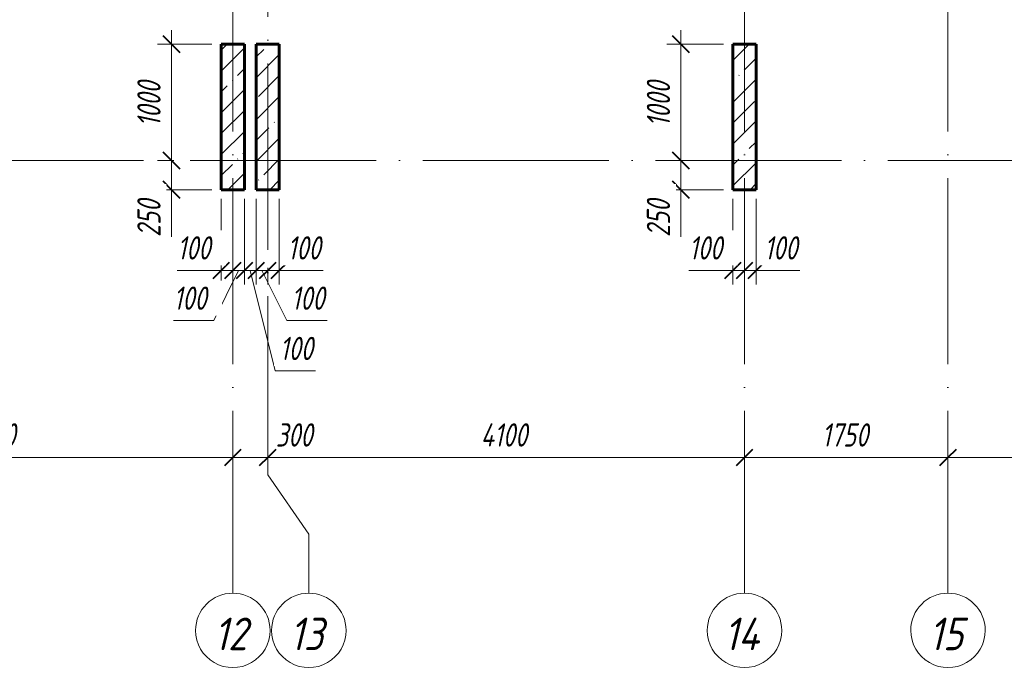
# Model space of a CAD drawing. Header units: millimetres. Extents: x 6092 to 73550, y -4371 to 20491.
# Tile 10 of 26: x 39267 to 47734, y -4371 to 1211. Entities that reach past the tile are written whole.
import ezdxf

# ---------------------------------------------------------------- set-up
doc = ezdxf.new("R2010")
doc.units = ezdxf.units.MM
doc.linetypes.add('ADSK_Линия сетки', pattern=[2000, 1600, -200, 0, -200])
for name, color, linetype, lineweight in [('A-____-____-DIMS', 211, 'Continuous', 9), ('A-____-____-DIMS-80', 211, 'Continuous', 9), ('S-COLS-____-MCUT', 52, 'Continuous', 40), ('S-COLS-____-OTLN', 52, 'Continuous', 18), ('S-GRID-____-IDEN', 1, 'Continuous', 20), ('S-GRID-____-OTLN', 1, 'Continuous', 9)]:
    doc.layers.add(name, color=color, linetype=linetype, lineweight=lineweight)
doc.styles.add('GOST Common_I', font='GOST_Common Italic.ttf', dxfattribs={"width": 0.9, "height": 280})
doc.styles.add('GOST Common_I_2', font='GOST_Common Italic.ttf', dxfattribs={"width": 0.8, "height": 200})
doc.dimstyles.new('ADSK_Округление_5мм__Узкий_', dxfattribs={"dimscale": 304.8, "dimtxt": 0.659918, "dimasz": 0.472441, "dimexe": 0.393701, "dimexo": 0.000861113, "dimgap": 0.104987, "dimtad": 1, "dimdec": 0, "dimlfac": 304.8, "dimrnd": 5, "dimdsep": 46, "dimtxsty": 'GOST Common_I_2', "dimblk1": 'OBLIQUE', "dimblk2": 'OBLIQUE', "dimsah": 1, "dimcen": 0.09, "dimdle": 0.393701, "dimazin": 0, "dimtfac": 1, "dimtdec": 4, "dimtix": 1, "dimtmove": 1, "dimatfit": 3, "dimfxl": 1, "dimtvp": 1, "dimtfill": 1, "dimtolj": 1, "dimtzin": 0, "dimlwd": 20, "dimlwe": 20, "dimarcsym": 2})
doc.dimstyles.new('ADSK_Округление_5мм__Узкий__1', dxfattribs={"dimscale": 304.8, "dimtxt": 0.659918, "dimasz": 0.472441, "dimexe": 0.393701, "dimexo": 0.000861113, "dimgap": 0.104987, "dimtad": 1, "dimdec": 0, "dimlfac": 304.8, "dimrnd": 5, "dimdsep": 46, "dimtxsty": 'GOST Common_I_2', "dimblk1": 'OBLIQUE', "dimblk2": 'OBLIQUE', "dimsah": 1, "dimcen": 0.09, "dimdle": 0.393701, "dimazin": 0, "dimtfac": 1, "dimtdec": 4, "dimtix": 1, "dimtmove": 0, "dimatfit": 3, "dimfxl": 1, "dimtvp": 1, "dimtfill": 1, "dimtolj": 1, "dimtzin": 0, "dimlwd": 20, "dimlwe": 20, "dimarcsym": 2})
pattern_1 = [(45, (16130.72, 8588.57), (-179.6051, 179.6051), []), (45, (16310.33, 8588.57), (-179.6051, 179.6051), [317.5, -63.5, 2.682, -60.818])]

# ---------------------------------------------------------------- blocks, each defined once
blk = doc.blocks.new('Ось сетки - Круг_Ø8 мм-6408-КЖ1_ПЭ_ВЭ8_Опалубка_Пилоны')
at = {"layer": 'S-GRID-____-IDEN'}
for start, end in [(90, 270), (270, 90)]:
    blk.add_arc((6411.5, 0), 320, start, end, dxfattribs=at)
blk = doc.blocks.new('DIMBLOCK12-КЖ1_ПЭ_ВЭ8_Опалубка_Пилоны')
at = {"layer": 'A-____-____-DIMS-80', "lineweight": 40}
for p, q in [((37000, -2551), (37072, -2479)), ((41100, -2551), (41172, -2479)), ((37000, -2551), (36928, -2623)), ((41100, -2551), (41028, -2623))]:
    blk.add_line(p, q, dxfattribs=at)
at = {"layer": 'A-____-____-DIMS-80', "lineweight": 20}
for p, q in [((37000, -2551), (37000, -2529.2)), ((41100, -2551), (41100, -2529.2)), ((37000, -2551), (41100, -2551)), ((37000, -2551), (37000, -2671)), ((41100, -2551), (41100, -2671))]:
    blk.add_line(p, q, dxfattribs=at)
at = {"layer": 'A-____-____-DIMS-80', "color": 0, "lineweight": 20, "insert": (38831.8, -2257.7), "char_height": 200, "width": 523.654, "attachment_point": 1, "line_spacing_factor": 1.022761, "style": 'GOST Common_I_2', "bg_fill": 3, "box_fill_scale": 1.25, "bg_fill_color": 256, "bg_fill_true_color": 13158600, "bg_fill_transparency": 0}
blk.add_mtext('4100', dxfattribs=at)
blk = doc.blocks.new('_Oblique')
at = {"color": 0, "linetype": 'ByBlock', "lineweight": -2}
blk.add_line((-0.5, -0.5), (0.5, 0.5), dxfattribs=at)
blk = doc.blocks.new('DIMBLOCK13-КЖ1_ПЭ_ВЭ8_Опалубка_Пилоны')
at = {"layer": 'A-____-____-DIMS-80', "lineweight": 40}
for p, q in [((41100, -2551), (41172, -2479)), ((41400, -2551), (41472, -2479)), ((41100, -2551), (41028, -2623)), ((41400, -2551), (41328, -2623))]:
    blk.add_line(p, q, dxfattribs=at)
at = {"layer": 'A-____-____-DIMS-80', "lineweight": 20}
for p, q in [((41100, -2551), (41100, -2529.2)), ((41400, -2551), (41400, -2529.2)), ((41100, -2551), (41400, -2551)), ((41100, -2551), (41100, -2671)), ((41428.8, -2551), (41250, -2551)), ((41400, -2551), (41400, -2671)), ((41806.4, -2551), (41428.8, -2551))]:
    blk.add_line(p, q, dxfattribs=at)
at = {"layer": 'A-____-____-DIMS-80', "color": 0, "lineweight": 20, "insert": (41468.8, -2257.7), "char_height": 200, "width": 405.013, "attachment_point": 1, "line_spacing_factor": 1.022761, "style": 'GOST Common_I_2', "bg_fill": 3, "box_fill_scale": 1.25, "bg_fill_color": 256, "bg_fill_true_color": 13158600, "bg_fill_transparency": 0}
blk.add_mtext('300', dxfattribs=at)
blk = doc.blocks.new('DIMBLOCK14-КЖ1_ПЭ_ВЭ8_Опалубка_Пилоны')
at = {"layer": 'A-____-____-DIMS-80', "lineweight": 40}
for p, q in [((41400, -2551), (41472, -2479)), ((45500, -2551), (45572, -2479)), ((41400, -2551), (41328, -2623)), ((45500, -2551), (45428, -2623))]:
    blk.add_line(p, q, dxfattribs=at)
at = {"layer": 'A-____-____-DIMS-80', "lineweight": 20}
for p, q in [((41400, -2551), (41400, -2529.2)), ((45500, -2551), (45500, -2529.2)), ((41400, -2551), (45500, -2551)), ((41400, -2551), (41400, -2671)), ((45500, -2551), (45500, -2671))]:
    blk.add_line(p, q, dxfattribs=at)
at = {"layer": 'A-____-____-DIMS-80', "color": 0, "lineweight": 20, "insert": (43231.8, -2257.7), "char_height": 200, "width": 523.654, "attachment_point": 1, "line_spacing_factor": 1.022761, "style": 'GOST Common_I_2', "bg_fill": 3, "box_fill_scale": 1.25, "bg_fill_color": 256, "bg_fill_true_color": 13158600, "bg_fill_transparency": 0}
blk.add_mtext('4100', dxfattribs=at)
blk = doc.blocks.new('DIMBLOCK15-КЖ1_ПЭ_ВЭ8_Опалубка_Пилоны')
at = {"layer": 'A-____-____-DIMS-80', "lineweight": 40}
for p, q in [((45500, -2551), (45572, -2479)), ((47250, -2551), (47322, -2479)), ((45500, -2551), (45428, -2623)), ((47250, -2551), (47178, -2623))]:
    blk.add_line(p, q, dxfattribs=at)
at = {"layer": 'A-____-____-DIMS-80', "lineweight": 20}
for p, q in [((45500, -2551), (45500, -2529.2)), ((47250, -2551), (47250, -2529.2)), ((45500, -2551), (47250, -2551)), ((45500, -2551), (45500, -2671)), ((47250, -2551), (47250, -2671))]:
    blk.add_line(p, q, dxfattribs=at)
at = {"layer": 'A-____-____-DIMS-80', "color": 0, "lineweight": 20, "insert": (46165.3, -2257.7), "char_height": 200, "width": 503.198, "attachment_point": 1, "line_spacing_factor": 1.022761, "style": 'GOST Common_I_2', "bg_fill": 3, "box_fill_scale": 1.25, "bg_fill_color": 256, "bg_fill_true_color": 13158600, "bg_fill_transparency": 0}
blk.add_mtext('1750', dxfattribs=at)
blk = doc.blocks.new('DIMBLOCK16-КЖ1_ПЭ_ВЭ8_Опалубка_Пилоны')
at = {"layer": 'A-____-____-DIMS-80', "lineweight": 40}
for p, q in [((47250, -2551), (47322, -2479)), ((50000, -2551), (50072, -2479)), ((47250, -2551), (47178, -2623)), ((50000, -2551), (49928, -2623))]:
    blk.add_line(p, q, dxfattribs=at)
at = {"layer": 'A-____-____-DIMS-80', "lineweight": 20}
for p, q in [((47250, -2551), (47250, -2529.2)), ((50000, -2551), (50000, -2529.2)), ((47250, -2551), (50000, -2551)), ((47250, -2551), (47250, -2671)), ((50000, -2551), (50000, -2671))]:
    blk.add_line(p, q, dxfattribs=at)
at = {"layer": 'A-____-____-DIMS-80', "color": 0, "lineweight": 20, "insert": (48400, -2257.7), "char_height": 200, "width": 540.018, "attachment_point": 1, "line_spacing_factor": 1.022761, "style": 'GOST Common_I_2', "bg_fill": 3, "box_fill_scale": 1.25, "bg_fill_color": 256, "bg_fill_true_color": 13158600, "bg_fill_transparency": 0}
blk.add_mtext('2750', dxfattribs=at)
blk = doc.blocks.new('DIMBLOCK42-КЖ1_ПЭ_ВЭ8_Опалубка_Пилоны')
at = {"layer": 'A-____-____-DIMS-80', "lineweight": 20}
for p, q in [((41000, -943.6), (41000, -330)), ((41100, -943.6), (41100, -921.8)), ((40622.7, -943.6), (40969.6, -943.6)), ((40880, -943.6), (41100, -943.6)), ((40969.6, -943.6), (41050, -943.6)), ((41000, -943.6), (41000, -1063.6)), ((41100, -943.6), (41100, -1063.6))]:
    blk.add_line(p, q, dxfattribs=at)
at = {"layer": 'A-____-____-DIMS-80', "lineweight": 40}
for p, q in [((41000, -943.6), (41072, -871.6)), ((41100, -943.6), (41172, -871.6)), ((41000, -943.6), (40928, -1015.6)), ((41100, -943.6), (41028, -1015.6))]:
    blk.add_line(p, q, dxfattribs=at)
at = {"layer": 'A-____-____-DIMS-80', "color": 0, "lineweight": 20, "insert": (40622.7, -650.3), "char_height": 200, "width": 368.194, "attachment_point": 1, "line_spacing_factor": 1.022761, "style": 'GOST Common_I_2', "bg_fill": 3, "box_fill_scale": 1.25, "bg_fill_color": 256, "bg_fill_true_color": 13158600, "bg_fill_transparency": 0}
blk.add_mtext('100', dxfattribs=at)
blk = doc.blocks.new('DIMBLOCK43-КЖ1_ПЭ_ВЭ8_Опалубка_Пилоны')
at = {"layer": 'A-____-____-DIMS-80', "lineweight": 20}
for p, q in [((41200, -943.6), (41200, -330)), ((41100, -943.6), (41100, -921.8)), ((40936.4, -1375.6), (41150, -943.6)), ((41100, -943.6), (41200, -943.6)), ((41100, -943.6), (41100, -1063.6)), ((41200, -943.6), (41200, -1063.6)), ((40589.6, -1375.6), (40936.4, -1375.6))]:
    blk.add_line(p, q, dxfattribs=at)
at = {"layer": 'A-____-____-DIMS-80', "lineweight": 40}
for p, q in [((41100, -943.6), (41172, -871.6)), ((41200, -943.6), (41272, -871.6)), ((41100, -943.6), (41028, -1015.6)), ((41200, -943.6), (41128, -1015.6))]:
    blk.add_line(p, q, dxfattribs=at)
at = {"layer": 'A-____-____-DIMS-80', "color": 0, "lineweight": 20, "insert": (40589.6, -1082.3), "char_height": 200, "width": 368.194, "attachment_point": 1, "line_spacing_factor": 1.022761, "style": 'GOST Common_I_2', "bg_fill": 3, "box_fill_scale": 1.25, "bg_fill_color": 256, "bg_fill_true_color": 13158600, "bg_fill_transparency": 0}
blk.add_mtext('100', dxfattribs=at)
blk = doc.blocks.new('DIMBLOCK44-КЖ1_ПЭ_ВЭ8_Опалубка_Пилоны')
at = {"layer": 'A-____-____-DIMS-80', "lineweight": 20}
for p, q in [((41200, -943.6), (41200, -330)), ((41300, -943.6), (41300, -330)), ((41200, -943.6), (41300, -943.6)), ((41200, -943.6), (41200, -1063.6)), ((41463.6, -1807.6), (41250, -943.6)), ((41300, -943.6), (41300, -1063.6)), ((41810.4, -1807.6), (41463.6, -1807.6))]:
    blk.add_line(p, q, dxfattribs=at)
at = {"layer": 'A-____-____-DIMS-80', "lineweight": 40}
for p, q in [((41200, -943.6), (41272, -871.6)), ((41300, -943.6), (41372, -871.6)), ((41200, -943.6), (41128, -1015.6)), ((41300, -943.6), (41228, -1015.6))]:
    blk.add_line(p, q, dxfattribs=at)
at = {"layer": 'A-____-____-DIMS-80', "color": 0, "lineweight": 20, "insert": (41503.6, -1514.3), "char_height": 200, "width": 368.194, "attachment_point": 1, "line_spacing_factor": 1.022761, "style": 'GOST Common_I_2', "bg_fill": 3, "box_fill_scale": 1.25, "bg_fill_color": 256, "bg_fill_true_color": 13158600, "bg_fill_transparency": 0}
blk.add_mtext('100', dxfattribs=at)
blk = doc.blocks.new('DIMBLOCK45-КЖ1_ПЭ_ВЭ8_Опалубка_Пилоны')
at = {"layer": 'A-____-____-DIMS-80', "lineweight": 20}
for p, q in [((41300, -943.6), (41300, -330)), ((41400, -943.6), (41400, -921.8)), ((41300, -943.6), (41400, -943.6)), ((41300, -943.6), (41300, -1063.6)), ((41563.6, -1375.6), (41350, -943.6)), ((41400, -943.6), (41400, -1063.6)), ((41910.4, -1375.6), (41563.6, -1375.6))]:
    blk.add_line(p, q, dxfattribs=at)
at = {"layer": 'A-____-____-DIMS-80', "lineweight": 40}
for p, q in [((41300, -943.6), (41372, -871.6)), ((41400, -943.6), (41472, -871.6)), ((41300, -943.6), (41228, -1015.6)), ((41400, -943.6), (41328, -1015.6))]:
    blk.add_line(p, q, dxfattribs=at)
at = {"layer": 'A-____-____-DIMS-80', "color": 0, "lineweight": 20, "insert": (41603.6, -1082.3), "char_height": 200, "width": 368.194, "attachment_point": 1, "line_spacing_factor": 1.022761, "style": 'GOST Common_I_2', "bg_fill": 3, "box_fill_scale": 1.25, "bg_fill_color": 256, "bg_fill_true_color": 13158600, "bg_fill_transparency": 0}
blk.add_mtext('100', dxfattribs=at)
blk = doc.blocks.new('DIMBLOCK46-КЖ1_ПЭ_ВЭ8_Опалубка_Пилоны')
at = {"layer": 'A-____-____-DIMS-80', "lineweight": 20}
for p, q in [((41500, -943.6), (41500, -330)), ((41400, -943.6), (41400, -921.8)), ((41400, -943.6), (41620, -943.6)), ((41400, -943.6), (41400, -1063.6)), ((41530.4, -943.6), (41450, -943.6)), ((41500, -943.6), (41500, -1063.6)), ((41877.3, -943.6), (41530.4, -943.6))]:
    blk.add_line(p, q, dxfattribs=at)
at = {"layer": 'A-____-____-DIMS-80', "lineweight": 40}
for p, q in [((41400, -943.6), (41472, -871.6)), ((41500, -943.6), (41572, -871.6)), ((41400, -943.6), (41328, -1015.6)), ((41500, -943.6), (41428, -1015.6))]:
    blk.add_line(p, q, dxfattribs=at)
at = {"layer": 'A-____-____-DIMS-80', "color": 0, "lineweight": 20, "insert": (41570.4, -650.3), "char_height": 200, "width": 368.194, "attachment_point": 1, "line_spacing_factor": 1.022761, "style": 'GOST Common_I_2', "bg_fill": 3, "box_fill_scale": 1.25, "bg_fill_color": 256, "bg_fill_true_color": 13158600, "bg_fill_transparency": 0}
blk.add_mtext('100', dxfattribs=at)
blk = doc.blocks.new('DIMBLOCK47-КЖ1_ПЭ_ВЭ8_Опалубка_Пилоны')
at = {"layer": 'A-____-____-DIMS-80', "lineweight": 20}
for p, q in [((40572.4, 1120), (40572.4, 0)), ((40572.4, 1000), (40452.4, 1000)), ((40572.4, 1000), (40920, 1000)), ((40572.4, 0), (40452.4, 0)), ((40572.4, 0), (40594.2, 0))]:
    blk.add_line(p, q, dxfattribs=at)
at = {"layer": 'A-____-____-DIMS-80', "lineweight": 40}
for p, q in [((40572.4, 1000), (40500.4, 1072)), ((40572.4, 1000), (40644.4, 928)), ((40572.4, 0), (40500.4, 72)), ((40572.4, 0), (40644.4, -72))]:
    blk.add_line(p, q, dxfattribs=at)
at = {"layer": 'A-____-____-DIMS-80', "color": 0, "lineweight": 20, "insert": (40279, 290.3), "char_height": 200, "width": 503.198, "attachment_point": 1, "rotation": 90, "line_spacing_factor": 1.022761, "style": 'GOST Common_I_2', "bg_fill": 3, "box_fill_scale": 1.25, "bg_fill_color": 256, "bg_fill_true_color": 13158600, "bg_fill_transparency": 0}
blk.add_mtext('1000', dxfattribs=at)
blk = doc.blocks.new('DIMBLOCK48-КЖ1_ПЭ_ВЭ8_Опалубка_Пилоны')
at = {"layer": 'A-____-____-DIMS-80', "lineweight": 40}
for p, q in [((40572.4, 0), (40500.4, 72)), ((40572.4, 0), (40644.4, -72)), ((40572.4, -250), (40500.4, -178)), ((40572.4, -250), (40644.4, -322))]:
    blk.add_line(p, q, dxfattribs=at)
at = {"layer": 'A-____-____-DIMS-80', "lineweight": 20}
for p, q in [((40572.4, 0), (40452.4, 0)), ((40572.4, 0), (40572.4, -370)), ((40572.4, 0), (40594.2, 0)), ((40572.4, -278.8), (40572.4, -125)), ((40572.4, -250), (40452.4, -250)), ((40572.4, -250), (40920, -250)), ((40572.4, -656.4), (40572.4, -278.8))]:
    blk.add_line(p, q, dxfattribs=at)
at = {"layer": 'A-____-____-DIMS-80', "color": 0, "lineweight": 20, "insert": (40279, -656.4), "char_height": 200, "width": 405.013, "attachment_point": 1, "rotation": 90, "line_spacing_factor": 1.022761, "style": 'GOST Common_I_2', "bg_fill": 3, "box_fill_scale": 1.25, "bg_fill_color": 256, "bg_fill_true_color": 13158600, "bg_fill_transparency": 0}
blk.add_mtext('250', dxfattribs=at)
blk = doc.blocks.new('DIMBLOCK49-КЖ1_ПЭ_ВЭ8_Опалубка_Пилоны')
at = {"layer": 'A-____-____-DIMS-80', "lineweight": 20}
for p, q in [((45400, -943.6), (45400, -330)), ((45500, -943.6), (45500, -921.8)), ((45022.7, -943.6), (45369.6, -943.6)), ((45280, -943.6), (45500, -943.6)), ((45369.6, -943.6), (45450, -943.6)), ((45400, -943.6), (45400, -1063.6)), ((45500, -943.6), (45500, -1063.6))]:
    blk.add_line(p, q, dxfattribs=at)
at = {"layer": 'A-____-____-DIMS-80', "lineweight": 40}
for p, q in [((45400, -943.6), (45472, -871.6)), ((45500, -943.6), (45572, -871.6)), ((45400, -943.6), (45328, -1015.6)), ((45500, -943.6), (45428, -1015.6))]:
    blk.add_line(p, q, dxfattribs=at)
at = {"layer": 'A-____-____-DIMS-80', "color": 0, "lineweight": 20, "insert": (45022.7, -650.3), "char_height": 200, "width": 368.194, "attachment_point": 1, "line_spacing_factor": 1.022761, "style": 'GOST Common_I_2', "bg_fill": 3, "box_fill_scale": 1.25, "bg_fill_color": 256, "bg_fill_true_color": 13158600, "bg_fill_transparency": 0}
blk.add_mtext('100', dxfattribs=at)
blk = doc.blocks.new('DIMBLOCK50-КЖ1_ПЭ_ВЭ8_Опалубка_Пилоны')
at = {"layer": 'A-____-____-DIMS-80', "lineweight": 20}
for p, q in [((45600, -943.6), (45600, -330)), ((45500, -943.6), (45500, -921.8)), ((45500, -943.6), (45720, -943.6)), ((45500, -943.6), (45500, -1063.6)), ((45630.4, -943.6), (45550, -943.6)), ((45600, -943.6), (45600, -1063.6)), ((45977.3, -943.6), (45630.4, -943.6))]:
    blk.add_line(p, q, dxfattribs=at)
at = {"layer": 'A-____-____-DIMS-80', "lineweight": 40}
for p, q in [((45500, -943.6), (45572, -871.6)), ((45600, -943.6), (45672, -871.6)), ((45500, -943.6), (45428, -1015.6)), ((45600, -943.6), (45528, -1015.6))]:
    blk.add_line(p, q, dxfattribs=at)
at = {"layer": 'A-____-____-DIMS-80', "color": 0, "lineweight": 20, "insert": (45670.4, -650.3), "char_height": 200, "width": 368.194, "attachment_point": 1, "line_spacing_factor": 1.022761, "style": 'GOST Common_I_2', "bg_fill": 3, "box_fill_scale": 1.25, "bg_fill_color": 256, "bg_fill_true_color": 13158600, "bg_fill_transparency": 0}
blk.add_mtext('100', dxfattribs=at)
blk = doc.blocks.new('DIMBLOCK51-КЖ1_ПЭ_ВЭ8_Опалубка_Пилоны')
at = {"layer": 'A-____-____-DIMS-80', "lineweight": 20}
for p, q in [((44953.5, 1120), (44953.5, 0)), ((44953.5, 1000), (44833.5, 1000)), ((44953.5, 1000), (45320, 1000)), ((44953.5, 0), (44833.5, 0)), ((44953.5, 0), (44975.3, 0))]:
    blk.add_line(p, q, dxfattribs=at)
at = {"layer": 'A-____-____-DIMS-80', "lineweight": 40}
for p, q in [((44953.5, 1000), (44881.5, 1072)), ((44953.5, 1000), (45025.5, 928)), ((44953.5, 0), (44881.5, 72)), ((44953.5, 0), (45025.5, -72))]:
    blk.add_line(p, q, dxfattribs=at)
at = {"layer": 'A-____-____-DIMS-80', "color": 0, "lineweight": 20, "insert": (44660.1, 290.3), "char_height": 200, "width": 503.198, "attachment_point": 1, "rotation": 90, "line_spacing_factor": 1.022761, "style": 'GOST Common_I_2', "bg_fill": 3, "box_fill_scale": 1.25, "bg_fill_color": 256, "bg_fill_true_color": 13158600, "bg_fill_transparency": 0}
blk.add_mtext('1000', dxfattribs=at)
blk = doc.blocks.new('DIMBLOCK52-КЖ1_ПЭ_ВЭ8_Опалубка_Пилоны')
at = {"layer": 'A-____-____-DIMS-80', "lineweight": 40}
for p, q in [((44953.5, 0), (44881.5, 72)), ((44953.5, 0), (45025.5, -72)), ((44953.5, -250), (44881.5, -178)), ((44953.5, -250), (45025.5, -322))]:
    blk.add_line(p, q, dxfattribs=at)
at = {"layer": 'A-____-____-DIMS-80', "lineweight": 20}
for p, q in [((44953.5, 0), (44833.5, 0)), ((44953.5, 0), (44953.5, -370)), ((44953.5, 0), (44975.3, 0)), ((44953.5, -278.8), (44953.5, -125)), ((44953.5, -250), (44833.5, -250)), ((44953.5, -250), (45320, -250)), ((44953.5, -656.4), (44953.5, -278.8))]:
    blk.add_line(p, q, dxfattribs=at)
at = {"layer": 'A-____-____-DIMS-80', "color": 0, "lineweight": 20, "insert": (44660.1, -656.4), "char_height": 200, "width": 405.013, "attachment_point": 1, "rotation": 90, "line_spacing_factor": 1.022761, "style": 'GOST Common_I_2', "bg_fill": 3, "box_fill_scale": 1.25, "bg_fill_color": 256, "bg_fill_true_color": 13158600, "bg_fill_transparency": 0}
blk.add_mtext('250', dxfattribs=at)

msp = doc.modelspace()

# ---------------------------------------------------------------- hatches: boundary and pattern name
at = {"layer": 'S-COLS-____-OTLN', "lineweight": 9}
h = msp.add_hatch(dxfattribs=at)
h.set_pattern_fill('FP_1', color=256, style=0, pattern_type=2)
h.set_pattern_definition(pattern_1)
h.paths.add_polyline_path([(41000, -250.0003), (41200, -250.0003), (41200, 999.9997), (41000, 999.9997)])
h = msp.add_hatch(dxfattribs=at)
h.set_pattern_fill('FP_1', color=256, style=0, pattern_type=2)
h.set_pattern_definition(pattern_1)
h.paths.add_polyline_path([(41300, -250.0003), (41500, -250.0003), (41500, 999.9997), (41300, 999.9997)])
h = msp.add_hatch(dxfattribs=at)
h.set_pattern_fill('FP_1', color=256, style=0, pattern_type=2)
h.set_pattern_definition(pattern_1)
h.paths.add_polyline_path([(45400, -250.0003), (45600, -250.0003), (45600, 999.9997), (45400, 999.9997)])

# ---------------------------------------------------------------- linework, layer by layer
at = {"layer": 'S-COLS-____-MCUT', "lineweight": 60}
for p, q in [((41200, 999.9997), (41000, 999.9997)), ((41000, 999.9997), (41000, -250.0003)), ((41200, -250.0003), (41200, 999.9997)), ((41500, 999.9997), (41300, 999.9997)), ((41300, 999.9997), (41300, -250.0003)), ((41500, -250.0003), (41500, 999.9997)), ((45600, 999.9997), (45400, 999.9997)), ((45400, 999.9997), (45400, -250.0003)), ((45600, -250.0003), (45600, 999.9997)), ((41000, -250.0003), (41200, -250.0003)), ((41300, -250.0003), (41500, -250.0003)), ((45400, -250.0003), (45600, -250.0003))]:
    msp.add_line(p, q, dxfattribs=at)
at = {"layer": 'S-GRID-____-OTLN', "linetype": 'ADSK_Линия сетки'}
for p, q in [((41100, 19851.1002), (41100, -3717.186)), ((45500, 19851.1002), (45500, -3717.186)), ((47250, 19851.1002), (47250, -3717.186)), ((41400, 18835.1002), (41400, -2701.186)), ((6731.5249, 0), (72652.3528, 0))]:
    msp.add_line(p, q, dxfattribs=at)
at = {"layer": 'S-GRID-____-OTLN'}
for p, q in [((41400, -2701.186), (41753.5474, -3209.186)), ((41753.5474, -3209.186), (41753.5474, -3717.186))]:
    msp.add_line(p, q, dxfattribs=at)

# ---------------------------------------------------------------- block references
at = {"layer": 'S-GRID-____-IDEN', "rotation": 269.9999999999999}
for p in [(41100, 2374.3389), (41753.5474, 2374.3389), (45500, 2374.3389), (47250, 2374.3389)]:
    msp.add_blockref('Ось сетки - Круг_Ø8 мм-6408-КЖ1_ПЭ_ВЭ8_Опалубка_Пилоны', p, dxfattribs=at)

# ---------------------------------------------------------------- texts
at = {"layer": 'S-GRID-____-IDEN', "lineweight": 9, "char_height": 280, "attachment_point": 1, "style": 'GOST Common_I'}
for s, insert, width in [('12', (40938.6645, -3927.3627), 380.9619), ('13', (41589.6919, -3927.3627), 386.73405), ('14', (45324.2645, -3927.3627), 415.5948), ('15', (47086.1445, -3927.3627), 386.73405)]:
    msp.add_mtext(s, dxfattribs=dict(at, insert=insert, width=width))

# ---------------------------------------------------------------- next in the draw order: dimensions: what is measured, and where the dimension line sits
at = {"layer": 'A-____-____-DIMS', "lineweight": 20}
for base, p1, p2, override, picture, middle in [((40572.3821, 0), (41000, 999.9997), (40674.2055, 0), {"dimpost": '<>', "dimfxl": 1051.732567}, 'DIMBLOCK47-КЖ1_ПЭ_ВЭ8_Опалубка_Пилоны', (40440.3821, 499.9998)), ((44953.5115, 0), (45400, 999.9997), (45055.3348, 0), {"dimpost": '<>', "dimfxl": 1057.730303}, 'DIMBLOCK51-КЖ1_ПЭ_ВЭ8_Опалубка_Пилоны', (44821.5115, 499.9998))]:
    dim = msp.add_linear_dim(base=base, p1=p1, p2=p2, angle=90, dimstyle='ADSK_Округление_5мм__Узкий__1', override=override, dxfattribs=at)
    dim.commit()
    dim.dimension.update_dxf_attribs({"geometry": picture, "text_midpoint": middle})
for base, p1, p2, picture, middle in [((41100, -943.6413), (41000, -250.0003), (41100, -841.8179), 'DIMBLOCK42-КЖ1_ПЭ_ВЭ8_Опалубка_Пилоны', (40806.8304, -783.609)), ((45500, -943.6413), (45400, -250.0003), (45500, -841.8179), 'DIMBLOCK49-КЖ1_ПЭ_ВЭ8_Опалубка_Пилоны', (45206.8304, -783.609))]:
    dim = msp.add_linear_dim(base=base, p1=p1, p2=p2, dimstyle='ADSK_Округление_5мм__Узкий_', override={"dimpost": '<>', "dimfxl": 600.206695}, dxfattribs=at)
    dim.commit()
    dim.dimension.update_dxf_attribs({"geometry": picture, "text_midpoint": middle, "dimtype": 160})
dim = msp.add_linear_dim(base=(41100, -2551.0416), p1=(37000, -2449.2182), p2=(41100, -2449.2182), dimstyle='ADSK_Округление_5мм__Узкий__1', override={"dimpost": '<>', "dimfxl": 4100}, dxfattribs=at)
dim.commit()
dim.dimension.update_dxf_attribs({"geometry": 'DIMBLOCK12-КЖ1_ПЭ_ВЭ8_Опалубка_Пилоны', "text_midpoint": (39050, -2419.0416)})

# ---------------------------------------------------------------- next in the draw order: dimensions: what is measured, and where the dimension line sits
for base, p1, p2, override, picture, middle in [((41200, -943.6413), (41100, -841.8179), (41200, -250.0003), {"dimpost": '<>', "dimfxl": 600.206695}, 'DIMBLOCK43-КЖ1_ПЭ_ВЭ8_Опалубка_Пилоны', (40773.6784, -1215.609)), ((45600, -943.6413), (45500, -841.8179), (45600, -250.0003), {"dimpost": '<>', "dimfxl": 600.206695}, 'DIMBLOCK50-КЖ1_ПЭ_ВЭ8_Опалубка_Пилоны', (45854.5353, -783.609)), ((41400, -2551.0416), (41100, -2449.2182), (41400, -2449.2182), {"dimpost": '<>', "dimfxl": 300}, 'DIMBLOCK13-КЖ1_ПЭ_ВЭ8_Опалубка_Пилоны', (41671.3511, -2391.0093))]:
    dim = msp.add_linear_dim(base=base, p1=p1, p2=p2, dimstyle='ADSK_Округление_5мм__Узкий_', override=override, dxfattribs=at)
    dim.commit()
    dim.dimension.update_dxf_attribs({"geometry": picture, "text_midpoint": middle, "dimtype": 160})

# ---------------------------------------------------------------- next in the draw order: dimensions: what is measured, and where the dimension line sits
for base, p1, p2, override, picture, middle in [((40572.3821, -250.0003), (40674.2055, 0), (41000, -250.0003), {"dimpost": '<>', "dimfxl": 410.66074}, 'DIMBLOCK48-КЖ1_ПЭ_ВЭ8_Опалубка_Пилоны', (40412.3498, -453.8492)), ((44953.5115, -250.0003), (45055.3348, 0), (45400, -250.0003), {"dimpost": '<>', "dimfxl": 425.786617}, 'DIMBLOCK52-КЖ1_ПЭ_ВЭ8_Опалубка_Пилоны', (44793.4791, -453.8492))]:
    dim = msp.add_linear_dim(base=base, p1=p1, p2=p2, angle=90, dimstyle='ADSK_Округление_5мм__Узкий_', override=override, dxfattribs=at)
    dim.commit()
    dim.dimension.update_dxf_attribs({"geometry": picture, "text_midpoint": middle, "dimtype": 160, "text_rotation": 90})
dim = msp.add_linear_dim(base=(41300, -943.6413), p1=(41200, -250.0003), p2=(41300, -250.0003), dimstyle='ADSK_Округление_5мм__Узкий_', override={"dimpost": '<>', "dimfxl": 100}, dxfattribs=at)
dim.commit()
dim.dimension.update_dxf_attribs({"geometry": 'DIMBLOCK44-КЖ1_ПЭ_ВЭ8_Опалубка_Пилоны', "text_midpoint": (41687.6873, -1647.609), "dimtype": 160})
dim = msp.add_linear_dim(base=(45500, -2551.0416), p1=(41400, -2449.2182), p2=(45500, -2449.2182), dimstyle='ADSK_Округление_5мм__Узкий__1', override={"dimpost": '<>', "dimfxl": 4100}, dxfattribs=at)
dim.commit()
dim.dimension.update_dxf_attribs({"geometry": 'DIMBLOCK14-КЖ1_ПЭ_ВЭ8_Опалубка_Пилоны', "text_midpoint": (43450, -2419.0416)})

# ---------------------------------------------------------------- next in the draw order: dimensions: what is measured, and where the dimension line sits
dim = msp.add_linear_dim(base=(41400, -943.6413), p1=(41300, -250.0003), p2=(41400, -841.8179), dimstyle='ADSK_Округление_5мм__Узкий_', override={"dimpost": '<>', "dimfxl": 600.206695}, dxfattribs=at)
dim.commit()
dim.dimension.update_dxf_attribs({"geometry": 'DIMBLOCK45-КЖ1_ПЭ_ВЭ8_Опалубка_Пилоны', "text_midpoint": (41787.6873, -1215.609), "dimtype": 160})
dim = msp.add_linear_dim(base=(47250, -2551.0416), p1=(45500, -2449.2182), p2=(47250, -2449.2182), dimstyle='ADSK_Округление_5мм__Узкий__1', override={"dimpost": '<>', "dimfxl": 1750}, dxfattribs=at)
dim.commit()
dim.dimension.update_dxf_attribs({"geometry": 'DIMBLOCK15-КЖ1_ПЭ_ВЭ8_Опалубка_Пилоны', "text_midpoint": (46375, -2419.0416)})

# ---------------------------------------------------------------- next in the draw order: dimensions: what is measured, and where the dimension line sits
dim = msp.add_linear_dim(base=(41500, -943.6413), p1=(41400, -841.8179), p2=(41500, -250.0003), dimstyle='ADSK_Округление_5мм__Узкий_', override={"dimpost": '<>', "dimfxl": 600.206695}, dxfattribs=at)
dim.commit()
dim.dimension.update_dxf_attribs({"geometry": 'DIMBLOCK46-КЖ1_ПЭ_ВЭ8_Опалубка_Пилоны', "text_midpoint": (41754.5353, -783.609), "dimtype": 160})
dim = msp.add_linear_dim(base=(50000, -2551.0416), p1=(47250, -2449.2182), p2=(50000, -2449.2182), dimstyle='ADSK_Округление_5мм__Узкий__1', override={"dimpost": '<>', "dimfxl": 2750}, dxfattribs=at)
dim.commit()
dim.dimension.update_dxf_attribs({"geometry": 'DIMBLOCK16-КЖ1_ПЭ_ВЭ8_Опалубка_Пилоны', "text_midpoint": (48625, -2419.0416)})

doc.saveas('drawing.dxf')
